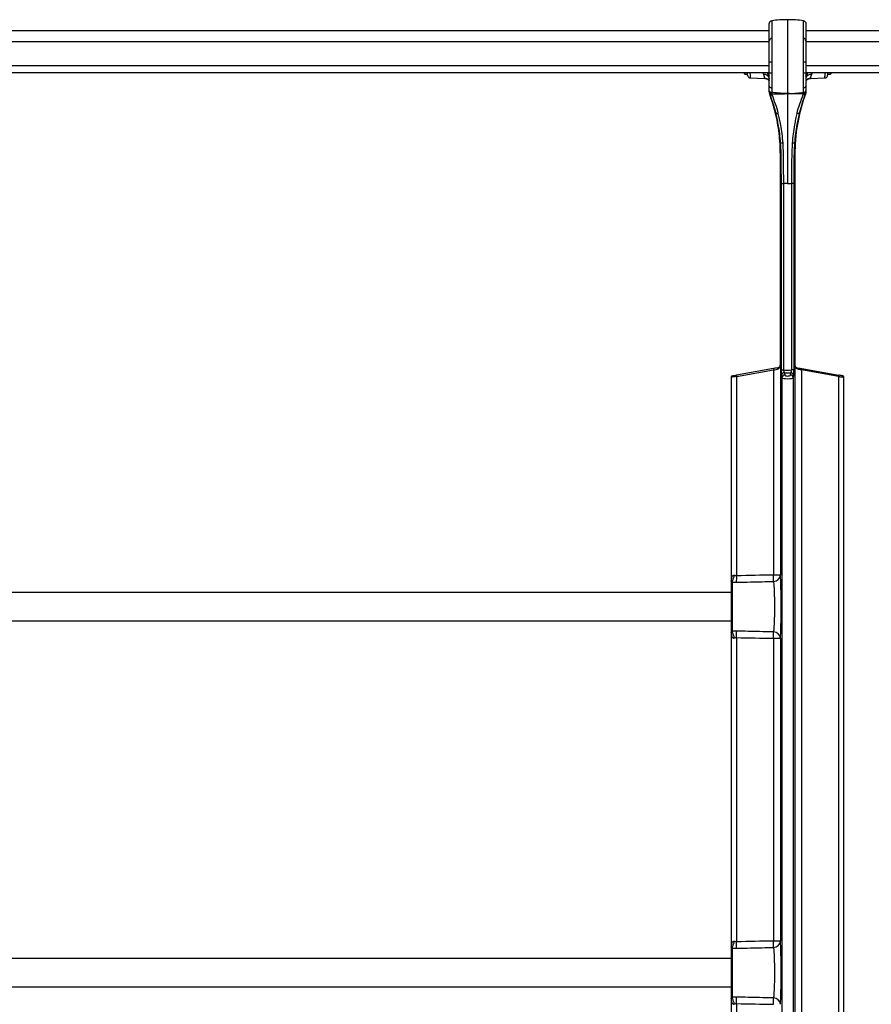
# Model space of a CAD drawing. Header units: millimetres. Extents: x 33 to 217, y 58 to 192.
# Tile 4 of 9: x 93 to 154, y 122 to 192. Entities that reach past the tile are written whole.
import ezdxf

# ---------------------------------------------------------------- set-up
doc = ezdxf.new("R2010")
doc.units = ezdxf.units.MM

msp = doc.modelspace()

# ---------------------------------------------------------------- linework, layer by layer
at = {"color": 7, "linetype": 'Continuous', "lineweight": 25}
for p, q in [((146.55, 191.181), (49.15, 191.181)), ((162.852, 191.181), (149.15, 191.181)), ((147.85, 188.968), (147.85, 188.214)), ((149.15, 188.968), (149.15, 188.214)), ((49.15, 188.228), (146.55, 188.228)), ((144.714, 188.228), (144.805, 188.101)), ((144.805, 188.228), (144.805, 188.101)), ((148.974, 188.214), (149.15, 188.214)), ((149.15, 188.228), (156.85, 188.228)), ((150.895, 188.101), (150.987, 188.228)), ((150.895, 188.101), (150.895, 188.228)), ((144.805, 188.101), (145.01, 188.101)), ((145.204, 187.844), (146.229, 187.809)), ((149.472, 187.809), (150.497, 187.844)), ((150.69, 188.101), (150.895, 188.101)), ((146.55, 186.926), (146.55, 187.25)), ((146.55, 186.876), (146.55, 186.926)), ((146.558, 186.791), (146.55, 186.876)), ((146.55, 186.876), (146.55, 186.87)), ((146.584, 186.695), (146.558, 186.791)), ((146.725, 187.146), (146.724, 186.822)), ((146.724, 186.822), (146.724, 186.768)), ((146.724, 186.768), (146.728, 186.714)), ((147.85, 187.106), (147.85, 186.728)), ((148.973, 186.714), (148.977, 186.768)), ((148.977, 186.822), (148.976, 187.147)), ((148.977, 186.768), (148.977, 186.822)), ((149.143, 186.791), (149.117, 186.695)), ((149.15, 186.87), (149.12, 186.699)), ((149.15, 186.876), (149.143, 186.791)), ((149.15, 187.251), (149.15, 186.926)), ((149.15, 186.926), (149.15, 186.876)), ((149.15, 186.876), (149.15, 186.87)), ((146.728, 186.714), (146.743, 186.656)), ((147.85, 186.728), (147.85, 185.26)), ((148.958, 186.656), (148.973, 186.714)), ((147.85, 183.202), (147.85, 180.344)), ((147.336, 182.419), (147.336, 182.419)), ((147.336, 182.419), (147.336, 180.344)), ((148.365, 182.419), (148.365, 182.419)), ((148.365, 182.419), (148.365, 180.344)), ((147.418, 180.344), (147.336, 180.344)), ((147.336, 167.449), (147.336, 180.344)), ((147.336, 180.344), (147.336, 167.449)), ((147.418, 167.105), (147.418, 180.344)), ((147.85, 180.344), (147.557, 180.344)), ((147.557, 180.344), (147.557, 167.105)), ((147.85, 180.344), (148.144, 180.344)), ((148.144, 167.105), (148.144, 180.344)), ((148.283, 180.344), (148.365, 180.344)), ((148.283, 180.344), (148.283, 167.105)), ((148.365, 167.449), (148.365, 180.344)), ((148.365, 180.344), (148.365, 167.449)), ((146.846, 167.195), (144.22, 166.732)), ((147.336, 167.449), (147.336, 167.449)), ((147.336, 167.441), (147.336, 152.528)), ((148.365, 167.449), (148.365, 167.449)), ((148.365, 167.441), (148.365, 92.644)), ((148.855, 167.195), (151.481, 166.732)), ((143.85, 166.583), (143.85, 152.141)), ((144.233, 166.633), (146.859, 167.096)), ((144.233, 166.633), (144.233, 152.477)), ((146.859, 167.096), (146.859, 152.528)), ((147.418, 167.105), (147.557, 167.105)), ((147.451, 166.547), (147.43, 166.717)), ((147.451, 166.547), (147.451, 92.65)), ((147.63, 166.905), (147.651, 166.735)), ((148.05, 166.735), (148.071, 166.905)), ((148.283, 167.105), (148.144, 167.105)), ((148.27, 166.717), (148.25, 166.547)), ((148.25, 166.547), (148.25, 92.65)), ((148.842, 167.096), (148.842, 92.629)), ((151.468, 166.633), (148.842, 167.096)), ((151.468, 166.633), (151.468, 92.491)), ((151.85, 92.442), (151.85, 166.583)), ((147.336, 152.528), (146.859, 152.528)), ((143.85, 151.929), (143.85, 148.633)), ((143.947, 152.023), (143.931, 152.114)), ((143.947, 148.539), (143.947, 152.023)), ((143.85, 151.281), (51.85, 151.281)), ((51.85, 149.281), (143.85, 149.281)), ((143.85, 148.421), (143.85, 126.141)), ((143.931, 148.449), (143.947, 148.539)), ((144.233, 148.085), (144.233, 126.477)), ((146.859, 148.034), (147.336, 148.034)), ((146.859, 148.034), (146.859, 126.528)), ((147.336, 148.034), (147.336, 126.528)), ((143.85, 125.929), (143.85, 122.633)), ((143.947, 126.023), (143.931, 126.114)), ((143.947, 122.539), (143.947, 126.023)), ((147.336, 126.528), (146.859, 126.528)), ((143.85, 125.281), (51.85, 125.281)), ((51.85, 123.281), (143.85, 123.281)), ((143.85, 122.421), (143.85, 92.442)), ((143.931, 122.449), (143.947, 122.539)), ((144.233, 122.085), (144.233, 92.491))]:
    msp.add_line(p, q, dxfattribs=at)
at = {"color": 8, "linetype": 'Continuous', "lineweight": 25}
for p, q in [((146.55, 190.41), (49.15, 190.41)), ((161.664, 190.41), (149.15, 190.41)), ((49.15, 188.728), (146.55, 188.728)), ((146.161, 188.084), (146.099, 188.228)), ((149.15, 188.728), (159.272, 188.728)), ((149.602, 188.228), (149.54, 188.084)), ((149.473, 187.824), (149.472, 187.816))]:
    msp.add_line(p, q, dxfattribs=at)
at = {"color": 7, "linetype": 'Continuous', "lineweight": 25, "flags": 128}
for points in [[(146.55, 188.214), (146.554, 188.214), (146.564, 188.214), (146.58, 188.214), (146.601, 188.214), (146.628, 188.214), (146.658, 188.214), (146.692, 188.214), (146.727, 188.214)], [(146.55, 187.25), (146.554, 187.231), (146.563, 187.213), (146.579, 187.196), (146.6, 187.181), (146.626, 187.168), (146.657, 187.158), (146.69, 187.15), (146.725, 187.146)], [(146.55, 186.926), (146.554, 186.907), (146.563, 186.889), (146.579, 186.872), (146.6, 186.857), (146.626, 186.844), (146.656, 186.833), (146.689, 186.826), (146.724, 186.822)], [(146.55, 186.876), (146.554, 186.856), (146.563, 186.837), (146.579, 186.82), (146.6, 186.804), (146.626, 186.791), (146.656, 186.78), (146.689, 186.772), (146.724, 186.768)], [(146.558, 186.791), (146.564, 186.774), (146.575, 186.758), (146.591, 186.744), (146.612, 186.732), (146.636, 186.723), (146.665, 186.717), (146.695, 186.714), (146.728, 186.714)], [(148.973, 186.714), (149.006, 186.714), (149.036, 186.717), (149.065, 186.723), (149.089, 186.732), (149.11, 186.744), (149.126, 186.758), (149.137, 186.774), (149.143, 186.791)], [(148.976, 187.147), (149.011, 187.151), (149.044, 187.158), (149.075, 187.168), (149.101, 187.181), (149.122, 187.197), (149.138, 187.214), (149.147, 187.232), (149.15, 187.251)], [(148.977, 186.822), (149.012, 186.826), (149.045, 186.833), (149.075, 186.844), (149.101, 186.857), (149.122, 186.872), (149.138, 186.889), (149.147, 186.907), (149.15, 186.926)], [(148.977, 186.768), (149.012, 186.772), (149.045, 186.78), (149.075, 186.791), (149.101, 186.804), (149.122, 186.82), (149.138, 186.837), (149.147, 186.856), (149.15, 186.876)], [(146.581, 186.699), (146.582, 186.698), (146.584, 186.695)], [(146.584, 186.695), (146.592, 186.682), (146.604, 186.67), (146.62, 186.661), (146.639, 186.655), (146.662, 186.651), (146.687, 186.65), (146.714, 186.651), (146.743, 186.656)], [(149.117, 186.695), (149.109, 186.682), (149.097, 186.67), (149.081, 186.661), (149.062, 186.655), (149.039, 186.651), (149.014, 186.65), (148.987, 186.651), (148.958, 186.656)], [(149.12, 186.699), (149.119, 186.698), (149.117, 186.695)], [(147.005, 185.38), (147.011, 185.366), (147.022, 185.353), (147.037, 185.342), (147.056, 185.333), (147.078, 185.326), (147.103, 185.322), (147.131, 185.321), (147.16, 185.322)], [(148.696, 185.38), (148.69, 185.366), (148.679, 185.353), (148.664, 185.342), (148.645, 185.333), (148.623, 185.326), (148.597, 185.322), (148.57, 185.321), (148.541, 185.322)], [(147.336, 180.344), (147.336, 180.544), (147.336, 181.344), (147.336, 182.419), (147.336, 182.419)], [(148.365, 180.344), (148.365, 180.544), (148.365, 181.344), (148.365, 182.419), (148.365, 182.419)], [(147.171, 167.252), (147.071, 167.234), (146.961, 167.215), (146.846, 167.195)], [(147.171, 167.252), (147.161, 167.249), (147.152, 167.242), (147.144, 167.232), (147.137, 167.22), (147.132, 167.205), (147.13, 167.189), (147.129, 167.172), (147.13, 167.154)], [(148.53, 167.252), (148.54, 167.249), (148.549, 167.242), (148.557, 167.232), (148.564, 167.22), (148.569, 167.205), (148.571, 167.189), (148.572, 167.172), (148.571, 167.154)], [(148.53, 167.252), (148.63, 167.234), (148.74, 167.215), (148.855, 167.195)], [(143.933, 166.681), (143.934, 166.681), (143.944, 166.683), (143.963, 166.686), (143.991, 166.691), (144.026, 166.697), (144.068, 166.705), (144.115, 166.713), (144.167, 166.722), (144.22, 166.732)], [(146.859, 167.096), (146.954, 167.116), (147.046, 167.136), (147.13, 167.154)], [(148.842, 167.096), (148.746, 167.116), (148.655, 167.136), (148.571, 167.154)], [(151.768, 166.681), (151.767, 166.681), (151.757, 166.683), (151.738, 166.686), (151.71, 166.691), (151.675, 166.697), (151.633, 166.705), (151.586, 166.713), (151.534, 166.722), (151.481, 166.732)]]:
    msp.add_lwpolyline(points, dxfattribs=at)
at = {"color": 8, "linetype": 'Continuous', "lineweight": 25, "flags": 128}
for points in [[(144.233, 166.633), (144.162, 166.624), (144.094, 166.615), (144.03, 166.606), (143.974, 166.599), (143.927, 166.593), (143.89, 166.588), (143.865, 166.585), (143.852, 166.583), (143.85, 166.583)], [(151.468, 166.633), (151.539, 166.624), (151.607, 166.615), (151.671, 166.606), (151.727, 166.599), (151.774, 166.593), (151.811, 166.588), (151.836, 166.585), (151.849, 166.583), (151.85, 166.583)]]:
    msp.add_lwpolyline(points, dxfattribs=at)
at = {"color": 7, "linetype": 'Continuous', "lineweight": 25}
for centre, radius, start, end in [((147.85, 183.481), 8.5, 90, 97.61583), ((147.85, 183.481), 8.5, 82.38417, 90), ((146.731, 190.473), 0.182, 90.33245, 174.98267), ((148.969, 190.473), 0.182, 5.02194, 89.66704), ((146.686, 166.519), 22.449, 89.89244, 90.3459), ((149.013, 168.36), 20.608, 89.61846, 90.11245), ((143.19, 187.033), 3.45, 12.22279, 20.28114), ((152.511, 187.033), 3.45, 159.71886, 167.17157), ((146.224, 187.756), 0.334, 21.43451, 100.86016), ((146.217, 187.425), 0.399, 27.41107, 88.41104), ((149.477, 187.756), 0.334, 79.14074, 158.5642), ((149.822, 152.026), 31.273, 94.25349, 94.52017), ((145.556, 147.788), 35.524, 85.50046, 85.73524), ((147.336, 180.343), 0.000291, 76.96134, 95.88599), ((148.365, 180.343), 0.000291, 84.11401, 103.03866), ((147.425, 167.221), 0.58, 182.60661, 192.4366), ((147.036, 167.449), 0.3, 358.5567, 0), ((147.136, 167.449), 0.2, 358.5567, 0), ((147.361, 167.443), 0.0252, 178.55296, 184.29092), ((148.665, 167.449), 0.3, 180, 181.4433), ((148.565, 167.449), 0.2, 180, 181.4433), ((148.34, 167.443), 0.0249, 355.60231, 1.41844), ((148.276, 167.221), 0.58, 347.56351, 357.38988), ((143.95, 166.583), 0.1, 100, 179.57801), ((144.799, 166.758), 0.58, 182.60661, 192.4366), ((147.628, 166.707), 0.198, 89.29427, 177.1988), ((147.648, 166.537), 0.198, 89.29333, 177.19974), ((148.053, 166.537), 0.198, 2.79976, 90.70802), ((148.073, 166.707), 0.198, 2.80157, 90.7045), ((150.902, 166.758), 0.58, 347.56351, 357.38988), ((151.75, 166.583), 0.1, 0.29691, 80), ((143.197, 152.584), 0.872, 327.33325, 354.61139), ((146.849, 152.56), 0.488, 270.55713, 356.19274), ((140.881, 152.357), 5.98, 357.26895, 1.63415), ((143.947, 151.926), 0.0966, 90.03665, 178.08426), ((138.524, 152.3), 5.712, 357.13956, 1.78008), ((143.947, 148.636), 0.0966, 181.91349, 269.96195), ((143.197, 147.978), 0.872, 5.38923, 32.66612), ((138.524, 148.262), 5.711, 358.21987, 2.86051), ((146.849, 148.002), 0.488, 3.80801, 89.44212), ((140.881, 148.205), 5.98, 358.36585, 2.73105), ((143.947, 125.926), 0.0966, 90.03731, 178.08726), ((143.197, 126.584), 0.872, 327.33337, 354.61127), ((138.524, 126.3), 5.711, 357.13951, 1.78011), ((146.849, 126.56), 0.488, 270.55713, 356.19274), ((140.881, 126.357), 5.98, 357.26894, 1.63416), ((143.947, 122.636), 0.0966, 181.91377, 269.96166), ((143.197, 121.978), 0.872, 5.38873, 32.66663), ((138.524, 122.262), 5.711, 358.21989, 2.86049), ((146.849, 122.002), 0.488, 3.80761, 89.44215), ((140.881, 122.205), 5.98, 358.36588, 2.73102)]:
    msp.add_arc(centre, radius, start, end, dxfattribs=at)
at = {"color": 8, "linetype": 'Continuous', "lineweight": 25}
for centre, radius, start, end in [((143.188, 187.033), 3.5, 15.36239, 19.97892), ((152.513, 187.033), 3.5, 160.02108, 164.91887), ((149.484, 187.425), 0.399, 91.60602, 147.89814)]:
    msp.add_arc(centre, radius, start, end, dxfattribs=at)
at = {"color": 7, "linetype": 'Continuous', "lineweight": 25}
for centre, major_axis, ratio, start_param, end_param in [((147.85, 166.55), (0.4, 0), 0.181985, 3.185226, 6.239552), ((147.85, 167.507), (0.96, 0), 0.43981, 4.401635, 5.023143), ((147.85, 167.319), (1.16, 0), 0.36397, 4.521391, 4.903387), ((147.85, 166.738), (0.2, 0), 0.36397, 3.185226, 6.239552), ((207.739, 150.281), (105.149, 0), 0.026207, 2.188292, 2.219262), ((147.292, 150.281), (0, 2.463), 0.043661, 3.564064, 5.860714), ((207.739, 150.281), (105.149, 0), 0.026207, 4.063924, 4.094894), ((207.739, 124.281), (105.149, 0), 0.026207, 2.188292, 2.219262), ((147.292, 124.281), (0, 2.463), 0.043661, 3.564064, 5.860714), ((207.739, 124.281), (105.149, 0), 0.026207, 4.063924, 4.094894)]:
    msp.add_ellipse(centre, major_axis=major_axis, ratio=ratio, start_param=start_param, end_param=end_param, dxfattribs=at)
for points, knots in [([(146.55, 191.708), (146.553, 191.732), (146.558, 191.78), (146.597, 191.842), (146.654, 191.889), (146.701, 191.901), (146.724, 191.906)], [0, 0, 0, 0, 0.2500005, 0.5000111, 0.7500038, 1, 1, 1, 1]), ([(146.55, 190.489), (146.55, 190.596), (146.55, 190.81), (146.55, 191.079), (146.55, 191.307), (146.55, 191.513), (146.55, 191.673), (146.55, 191.696), (146.55, 191.708)], [0, 0, 0, 0, 0.141026, 0.28207, 0.427149, 0.572228, 0.784463, 1, 1, 1, 1]), ([(146.724, 191.906), (146.724, 191.906), (146.724, 191.906), (146.726, 191.865), (146.727, 191.714), (146.729, 191.481), (146.73, 191.169), (146.73, 190.826), (146.73, 190.655)], [0, 0, 0, 0, 0.000001, 0.213882, 0.42776, 0.550258, 0.775151, 1, 1, 1, 1]), ([(147.85, 191.981), (147.85, 191.974), (147.85, 191.961), (147.85, 191.852), (147.85, 191.678), (147.85, 191.431), (147.85, 191.119), (147.85, 190.855), (147.85, 190.722)], [0, 0, 0, 0, 0.164547, 0.329422, 0.494974, 0.661598, 0.829758, 1, 1, 1, 1]), ([(148.971, 190.654), (148.971, 190.697), (148.971, 190.781), (148.971, 190.976), (148.972, 191.223), (148.972, 191.475), (148.973, 191.666), (148.975, 191.803), (148.976, 191.886), (148.977, 191.906), (148.977, 191.906), (148.977, 191.906)], [0, 0, 0, 0, 0.05281, 0.105675, 0.26127, 0.418155, 0.561526, 0.704898, 0.852448, 0.999999, 1, 1, 1, 1]), ([(148.977, 191.906), (149, 191.901), (149.047, 191.889), (149.104, 191.842), (149.143, 191.78), (149.148, 191.732), (149.15, 191.708)], [0, 0, 0, 0, 0.249989, 0.499976, 0.749996, 1, 1, 1, 1]), ([(149.15, 191.708), (149.15, 191.702), (149.15, 191.692), (149.15, 191.61), (149.15, 191.479), (149.15, 191.29), (149.15, 191.042), (149.15, 190.77), (149.15, 190.569), (149.15, 190.489)], [0, 0, 0, 0, 0.143382, 0.286764, 0.434315, 0.581864, 0.737508, 0.894443, 1, 1, 1, 1]), ([(146.55, 188.968), (146.55, 189.126), (146.55, 189.426), (146.55, 189.804), (146.55, 190.095), (146.55, 190.318), (146.55, 190.434), (146.55, 190.489)], [0, 0, 0, 0, 0.264185, 0.499479, 0.672055, 0.844635, 1, 1, 1, 1]), ([(146.73, 190.655), (146.73, 190.594), (146.73, 190.466), (146.73, 190.218), (146.73, 189.896), (146.729, 189.559), (146.729, 189.232), (146.728, 189.056), (146.728, 188.968)], [0, 0, 0, 0, 0.155085, 0.327495, 0.499899, 0.735139, 0.86757, 1, 1, 1, 1]), ([(147.85, 190.722), (147.85, 190.616), (147.85, 190.405), (147.85, 189.973), (147.85, 189.489), (147.85, 189.142), (147.85, 188.968)], [0, 0, 0, 0, 0.251833, 0.5, 0.748167, 1, 1, 1, 1]), ([(148.973, 188.968), (148.973, 189.056), (148.972, 189.232), (148.972, 189.559), (148.971, 189.896), (148.971, 190.218), (148.971, 190.465), (148.971, 190.594), (148.971, 190.654)], [0, 0, 0, 0, 0.132378, 0.264756, 0.500089, 0.672561, 0.845038, 1, 1, 1, 1]), ([(149.15, 190.489), (149.15, 190.434), (149.15, 190.318), (149.15, 190.095), (149.15, 189.804), (149.15, 189.427), (149.15, 189.127), (149.15, 188.968)], [0, 0, 0, 0, 0.155236, 0.327884, 0.500528, 0.735915, 1, 1, 1, 1]), ([(146.55, 188.214), (146.55, 188.34), (146.55, 188.591), (146.55, 188.842), (146.55, 188.968)], [0, 0, 0, 0, 0.500206, 1, 1, 1, 1]), ([(146.728, 188.968), (146.728, 188.842), (146.728, 188.591), (146.727, 188.34), (146.727, 188.214)], [0, 0, 0, 0, 0.499664, 1, 1, 1, 1]), ([(148.974, 188.214), (148.974, 188.348), (148.973, 188.599), (148.973, 188.85), (148.973, 188.968)], [0, 0, 0, 0, 0.530434, 1, 1, 1, 1]), ([(145.01, 188.044), (145.01, 188.053), (145.01, 188.068), (145.01, 188.18), (145.01, 188.228)], [0, 0, 0, 0, 0.569243, 1, 1, 1, 1]), ([(146.535, 187.878), (146.518, 187.94), (146.49, 188.048), (146.444, 188.174), (146.424, 188.228)], [0, 0, 0, 0, 0.564789, 1, 1, 1, 1]), ([(146.55, 187.25), (146.55, 187.339), (146.55, 187.519), (146.55, 187.844), (146.55, 188.081), (146.55, 188.214)], [0, 0, 0, 0, 0.299225, 0.60712, 1, 1, 1, 1]), ([(146.727, 188.214), (146.727, 188.067), (146.726, 187.808), (146.725, 187.447), (146.725, 187.247), (146.725, 187.146)], [0, 0, 0, 0, 0.392628, 0.691957, 1, 1, 1, 1]), ([(147.85, 188.214), (147.85, 188.117), (147.85, 187.922), (147.85, 187.636), (147.85, 187.36), (147.85, 187.191), (147.85, 187.106)], [0, 0, 0, 0, 0.250589, 0.500001, 0.749407, 1, 1, 1, 1]), ([(148.976, 187.147), (148.976, 187.245), (148.976, 187.444), (148.975, 187.805), (148.974, 188.067), (148.974, 188.214)], [0, 0, 0, 0, 0.2992957, 0.6072761, 1, 1, 1, 1]), ([(149.15, 188.214), (149.15, 188.148), (149.15, 188.015), (149.15, 187.784), (149.15, 187.522), (149.15, 187.342), (149.15, 187.251)], [0, 0, 0, 0, 0.195522, 0.393344, 0.692319, 1, 1, 1, 1]), ([(150.69, 188.228), (150.69, 188.18), (150.69, 188.068), (150.69, 188.053), (150.69, 188.044)], [0, 0, 0, 0, 0.430757, 1, 1, 1, 1]), ([(145.01, 188.044), (145.013, 188.02), (145.019, 187.968), (145.063, 187.902), (145.128, 187.855), (145.179, 187.848), (145.204, 187.844)], [0, 0, 0, 0, 0.240564, 0.500002, 0.75945, 1, 1, 1, 1]), ([(146.228, 187.824), (146.226, 187.832), (146.223, 187.852), (146.21, 187.913), (146.19, 187.995), (146.169, 188.06), (146.161, 188.084)], [0, 0, 0, 0, 0.201317, 0.500977, 0.810074, 1, 1, 1, 1]), ([(146.23, 187.806), (146.236, 187.807), (146.275, 187.81), (146.343, 187.791), (146.423, 187.755), (146.486, 187.707), (146.533, 187.657), (146.555, 187.621), (146.565, 187.606)], [0, 0, 0, 0, 0.044849, 0.286377, 0.500493, 0.692307, 0.862832, 1, 1, 1, 1]), ([(149.136, 187.605), (149.153, 187.631), (149.187, 187.684), (149.261, 187.745), (149.348, 187.788), (149.421, 187.809), (149.463, 187.807), (149.471, 187.806)], [0, 0, 0, 0, 0.221247, 0.463525, 0.689346, 0.940399, 1, 1, 1, 1]), ([(149.54, 188.084), (149.519, 188.011), (149.483, 187.888), (149.476, 187.842), (149.473, 187.824)], [0, 0, 0, 0, 0.595487, 1, 1, 1, 1]), ([(150.497, 187.844), (150.522, 187.848), (150.573, 187.855), (150.638, 187.902), (150.682, 187.968), (150.688, 188.02), (150.69, 188.044)], [0, 0, 0, 0, 0.240551, 0.5, 0.759435, 1, 1, 1, 1]), ([(147.85, 186.728), (147.845, 186.728), (147.731, 186.731), (147.508, 186.739), (147.137, 186.766), (146.877, 186.801), (146.724, 186.822)], [0, 0, 0, 0, 0.013455, 0.30255, 0.591651, 1, 1, 1, 1]), ([(147.85, 186.728), (147.856, 186.728), (147.97, 186.731), (148.193, 186.739), (148.564, 186.766), (148.824, 186.801), (148.977, 186.822)], [0, 0, 0, 0, 0.013455, 0.30255, 0.591651, 1, 1, 1, 1]), ([(147.336, 182.419), (147.336, 182.419), (147.336, 182.668), (147.321, 183.165), (147.254, 183.912), (147.142, 184.657), (146.961, 185.504), (146.764, 186.184), (146.612, 186.612), (146.581, 186.699)], [0, 0, 0, 0, 0.000001, 0.170736, 0.341471, 0.514697, 0.687925, 0.936602, 1, 1, 1, 1]), ([(146.581, 186.699), (146.581, 186.697), (146.613, 186.611), (146.764, 186.182), (146.985, 185.426), (147.188, 184.416), (147.313, 183.421), (147.328, 182.753), (147.336, 182.419)], [0, 0, 0, 0, 0.001284, 0.063404, 0.312103, 0.541279, 0.770824, 1, 1, 1, 1]), ([(147.005, 185.38), (147.005, 185.38), (146.948, 185.603), (146.823, 186.044), (146.664, 186.478), (146.584, 186.695)], [0, 0, 0, 0, 0.00054, 0.499596, 1, 1, 1, 1]), ([(146.728, 186.714), (146.745, 186.714), (146.9, 186.716), (147.118, 186.718), (147.43, 186.722), (147.632, 186.725), (147.778, 186.727), (147.814, 186.728), (147.826, 186.728), (147.836, 186.728), (147.845, 186.728), (147.85, 186.728)], [0, 0, 0, 0, 0.046945, 0.419069, 0.583458, 0.880327, 0.954139, 0.972571, 0.97718, 0.985233, 1, 1, 1, 1]), ([(146.743, 186.656), (146.814, 186.435), (146.956, 185.993), (147.158, 185.569), (147.158, 185.329), (147.158, 185.329)], [0, 0, 0, 0, 0.499303, 0.999996, 1, 1, 1, 1]), ([(148.973, 186.714), (148.956, 186.714), (148.801, 186.716), (148.583, 186.718), (148.271, 186.722), (148.069, 186.725), (147.923, 186.727), (147.887, 186.728), (147.875, 186.728), (147.865, 186.728), (147.856, 186.728), (147.85, 186.728)], [0, 0, 0, 0, 0.046947, 0.419066, 0.583455, 0.880327, 0.954136, 0.972573, 0.97718, 0.985235, 1, 1, 1, 1]), ([(148.365, 182.419), (148.365, 182.419), (148.365, 182.668), (148.38, 183.165), (148.447, 183.912), (148.559, 184.657), (148.74, 185.504), (148.937, 186.184), (149.089, 186.612), (149.12, 186.699)], [0, 0, 0, 0, 0.000001, 0.170736, 0.341471, 0.514697, 0.687925, 0.936602, 1, 1, 1, 1]), ([(149.12, 186.699), (149.12, 186.697), (149.088, 186.611), (148.937, 186.182), (148.716, 185.426), (148.513, 184.416), (148.388, 183.421), (148.373, 182.753), (148.365, 182.419)], [0, 0, 0, 0, 0.001284, 0.063404, 0.312103, 0.541279, 0.770824, 1, 1, 1, 1]), ([(148.543, 185.329), (148.543, 185.329), (148.543, 185.569), (148.745, 185.992), (148.887, 186.434), (148.958, 186.656)], [0, 0, 0, 0, 0.000004, 0.49931, 1, 1, 1, 1]), ([(149.117, 186.695), (149.037, 186.479), (148.876, 186.045), (148.756, 185.602), (148.696, 185.38)], [0, 0, 0, 0, 0.499318, 1, 1, 1, 1]), ([(147.358, 183.202), (147.338, 183.425), (147.297, 183.879), (147.204, 184.47), (147.104, 184.973), (147.038, 185.244), (147.005, 185.38)], [0, 0, 0, 0, 0.289541, 0.587791, 0.792571, 1, 1, 1, 1]), ([(148.696, 185.38), (148.663, 185.246), (148.597, 184.975), (148.499, 184.479), (148.405, 183.887), (148.364, 183.433), (148.343, 183.203)], [0, 0, 0, 0, 0.204884, 0.412262, 0.701738, 1, 1, 1, 1]), ([(147.158, 185.329), (147.158, 185.329), (147.159, 185.326), (147.159, 185.324), (147.16, 185.322)], [0, 0, 0, 0, 0.000849, 1, 1, 1, 1]), ([(147.16, 185.322), (147.192, 185.191), (147.257, 184.928), (147.352, 184.447), (147.443, 183.874), (147.483, 183.435), (147.503, 183.213)], [0, 0, 0, 0, 0.205096, 0.412635, 0.702043, 1, 1, 1, 1]), ([(147.85, 185.26), (147.85, 185.102), (147.85, 184.788), (147.85, 184.275), (147.85, 183.745), (147.85, 183.383), (147.85, 183.202)], [0, 0, 0, 0, 0.2506088, 0.4999974, 0.7493908, 1, 1, 1, 1]), ([(148.198, 183.214), (148.218, 183.43), (148.257, 183.868), (148.347, 184.44), (148.444, 184.927), (148.509, 185.189), (148.541, 185.322)], [0, 0, 0, 0, 0.289429, 0.587306, 0.792356, 1, 1, 1, 1]), ([(148.541, 185.322), (148.542, 185.324), (148.543, 185.326), (148.543, 185.329), (148.543, 185.329)], [0, 0, 0, 0, 0.999225, 1, 1, 1, 1]), ([(147.418, 180.344), (147.41, 180.85), (147.399, 181.58), (147.396, 182.533), (147.371, 182.979), (147.358, 183.202)], [0, 0, 0, 0, 0.531395, 0.765622, 1, 1, 1, 1]), ([(147.503, 183.213), (147.515, 182.974), (147.539, 182.495), (147.541, 181.538), (147.551, 180.821), (147.557, 180.344)], [0, 0, 0, 0, 0.250375, 0.501106, 1, 1, 1, 1]), ([(148.144, 180.344), (148.146, 180.983), (148.149, 181.94), (148.186, 182.897), (148.198, 183.214)], [0, 0, 0, 0, 0.668445, 1, 1, 1, 1]), ([(148.343, 183.203), (148.33, 182.965), (148.304, 182.489), (148.301, 181.535), (148.29, 180.82), (148.283, 180.344)], [0, 0, 0, 0, 0.2498449, 0.5000735, 1, 1, 1, 1]), ([(147.418, 180.344), (147.421, 180.344), (147.426, 180.344), (147.457, 180.344), (147.501, 180.344), (147.538, 180.344), (147.557, 180.344)], [0, 0, 0, 0, 0.250001, 0.500004, 0.750005, 1, 1, 1, 1]), ([(148.283, 180.344), (148.28, 180.344), (148.275, 180.344), (148.244, 180.344), (148.2, 180.344), (148.163, 180.344), (148.144, 180.344)], [0, 0, 0, 0, 0.249999, 0.500009, 0.750007, 1, 1, 1, 1]), ([(147.13, 167.154), (147.162, 167.166), (147.238, 167.194), (147.302, 167.284), (147.327, 167.361), (147.334, 167.406), (147.335, 167.421), (147.336, 167.431), (147.336, 167.438), (147.336, 167.441)], [0, 0, 0, 0, 0.238859, 0.57508, 0.85621, 0.917875, 0.955611, 0.97918, 1, 1, 1, 1]), ([(147.336, 167.444), (147.336, 167.442), (147.336, 167.437), (147.335, 167.43), (147.334, 167.42), (147.329, 167.39), (147.308, 167.339), (147.259, 167.28), (147.196, 167.26), (147.171, 167.252)], [0, 0, 0, 0, 0.018274, 0.040828, 0.078177, 0.140203, 0.425485, 0.765093, 1, 1, 1, 1]), ([(148.365, 167.444), (148.365, 167.442), (148.365, 167.437), (148.366, 167.43), (148.367, 167.42), (148.372, 167.39), (148.393, 167.339), (148.442, 167.28), (148.504, 167.26), (148.53, 167.252)], [0, 0, 0, 0, 0.018274, 0.040828, 0.078177, 0.140203, 0.425484, 0.76509, 1, 1, 1, 1]), ([(148.571, 167.154), (148.539, 167.166), (148.463, 167.194), (148.399, 167.284), (148.374, 167.361), (148.367, 167.406), (148.366, 167.421), (148.365, 167.431), (148.365, 167.438), (148.365, 167.441)], [0, 0, 0, 0, 0.23886, 0.575079, 0.856211, 0.917875, 0.955611, 0.97918, 1, 1, 1, 1]), ([(147.43, 166.717), (147.429, 166.73), (147.426, 166.762), (147.422, 166.849), (147.419, 166.97), (147.419, 167.06), (147.418, 167.105)], [0, 0, 0, 0, 0.191087, 0.468224, 0.733874, 1, 1, 1, 1]), ([(147.557, 167.105), (147.562, 167.082), (147.572, 167.034), (147.594, 166.973), (147.614, 166.928), (147.626, 166.911), (147.63, 166.905)], [0, 0, 0, 0, 0.2583714, 0.5274587, 0.8091188, 1, 1, 1, 1]), ([(148.071, 166.905), (148.075, 166.911), (148.087, 166.928), (148.107, 166.973), (148.129, 167.034), (148.139, 167.082), (148.144, 167.105)], [0, 0, 0, 0, 0.190878, 0.472539, 0.741626, 1, 1, 1, 1]), ([(148.283, 167.105), (148.282, 167.06), (148.282, 166.97), (148.279, 166.849), (148.275, 166.762), (148.272, 166.73), (148.27, 166.717)], [0, 0, 0, 0, 0.266126, 0.531776, 0.808913, 1, 1, 1, 1]), ([(144.065, 152.502), (144.049, 152.506), (144.017, 152.513), (143.98, 152.501), (143.936, 152.472), (143.883, 152.396), (143.86, 152.293), (143.852, 152.2), (143.85, 152.161), (143.85, 152.142), (143.85, 152.141)], [0, 0, 0, 0, 0.092856, 0.183976, 0.243505, 0.43809, 0.775597, 0.886404, 0.997603, 1, 1, 1, 1]), ([(144.233, 152.477), (144.197, 152.478), (144.154, 152.479), (144.099, 152.492), (144.079, 152.498), (144.065, 152.502)], [0, 0, 0, 0, 0.6128956, 0.7228468, 1, 1, 1, 1]), ([(143.931, 152.114), (143.931, 152.114), (143.929, 152.113), (143.92, 152.111), (143.908, 152.109), (143.89, 152.106), (143.872, 152.103), (143.854, 152.099), (143.852, 152.104), (143.85, 152.107)], [0, 0, 0, 0, 0.005175, 0.033557, 0.158252, 0.22106, 0.393895, 0.629321, 1, 1, 1, 1]), ([(143.85, 152.107), (143.85, 152.103), (143.85, 152.064), (143.85, 151.994), (143.85, 151.951), (143.85, 151.929)], [0, 0, 0, 0, 0.050619, 0.516218, 1, 1, 1, 1]), ([(143.947, 152.023), (143.947, 152.023), (144.038, 152.016), (144.134, 152.016), (144.229, 152.015)], [0, 0, 0, 0, 0.003858, 1, 1, 1, 1]), ([(144.229, 152.015), (144.562, 152.022), (145.437, 152.042), (146.312, 152.061), (146.854, 152.072)], [0, 0, 0, 0, 0.3805242, 1, 1, 1, 1]), ([(146.854, 152.072), (146.86, 152.022), (146.87, 151.922), (146.885, 151.711), (146.897, 151.463), (146.906, 151.181), (146.913, 150.873), (146.917, 150.549), (146.918, 150.217), (146.916, 149.887), (146.911, 149.569), (146.903, 149.27), (146.892, 149.001), (146.88, 148.782), (146.867, 148.61), (146.859, 148.53), (146.854, 148.49)], [0, 0, 0, 0, 0.073514, 0.147027, 0.220532, 0.294038, 0.367435, 0.440832, 0.51414, 0.58745, 0.660726, 0.734003, 0.80732, 0.880637, 0.940318, 1, 1, 1, 1]), ([(143.85, 148.633), (143.85, 148.593), (143.85, 148.547), (143.85, 148.474), (143.85, 148.459), (143.85, 148.456)], [0, 0, 0, 0, 0.809795, 0.949266, 1, 1, 1, 1]), ([(143.85, 148.456), (143.852, 148.458), (143.854, 148.463), (143.872, 148.46), (143.89, 148.456), (143.908, 148.453), (143.92, 148.451), (143.929, 148.449), (143.931, 148.449), (143.931, 148.449)], [0, 0, 0, 0, 0.370679, 0.606105, 0.778941, 0.841748, 0.96645, 0.994825, 1, 1, 1, 1]), ([(143.85, 148.421), (143.85, 148.42), (143.85, 148.401), (143.852, 148.363), (143.86, 148.269), (143.883, 148.166), (143.936, 148.09), (143.98, 148.062), (144.017, 148.049), (144.049, 148.056), (144.065, 148.06)], [0, 0, 0, 0, 0.002405, 0.113597, 0.224403, 0.56191, 0.756496, 0.816024, 0.907144, 1, 1, 1, 1]), ([(144.229, 148.547), (144.193, 148.548), (144.097, 148.549), (144.005, 148.543), (143.947, 148.539)], [0, 0, 0, 0, 0.375528, 1, 1, 1, 1]), ([(146.854, 148.49), (146.521, 148.497), (145.646, 148.516), (144.771, 148.535), (144.229, 148.547)], [0, 0, 0, 0, 0.3805245, 1, 1, 1, 1]), ([(144.065, 148.06), (144.104, 148.071), (144.158, 148.086), (144.217, 148.085), (144.233, 148.085)], [0, 0, 0, 0, 0.729925, 1, 1, 1, 1]), ([(144.065, 126.502), (144.049, 126.506), (144.017, 126.513), (143.98, 126.501), (143.936, 126.472), (143.883, 126.396), (143.86, 126.293), (143.852, 126.2), (143.85, 126.161), (143.85, 126.142), (143.85, 126.141)], [0, 0, 0, 0, 0.0928555, 0.1839753, 0.2435038, 0.4380859, 0.7755926, 0.8864036, 0.9975992, 1, 1, 1, 1]), ([(143.931, 126.114), (143.931, 126.114), (143.929, 126.113), (143.92, 126.112), (143.908, 126.109), (143.89, 126.106), (143.872, 126.103), (143.854, 126.099), (143.852, 126.104), (143.85, 126.107)], [0, 0, 0, 0, 0.005179, 0.033553, 0.158255, 0.221063, 0.393896, 0.629322, 1, 1, 1, 1]), ([(143.85, 126.107), (143.85, 126.103), (143.85, 126.064), (143.85, 125.994), (143.85, 125.951), (143.85, 125.929)], [0, 0, 0, 0, 0.050613, 0.516212, 1, 1, 1, 1]), ([(143.947, 126.023), (143.947, 126.023), (144.038, 126.016), (144.134, 126.015), (144.229, 126.015)], [0, 0, 0, 0, 0.003859, 1, 1, 1, 1]), ([(144.233, 126.477), (144.197, 126.478), (144.154, 126.479), (144.099, 126.492), (144.079, 126.498), (144.065, 126.502)], [0, 0, 0, 0, 0.612899, 0.722847, 1, 1, 1, 1]), ([(144.229, 126.015), (144.562, 126.022), (145.437, 126.042), (146.312, 126.061), (146.854, 126.072)], [0, 0, 0, 0, 0.3805242, 1, 1, 1, 1]), ([(146.854, 126.072), (146.86, 126.022), (146.87, 125.922), (146.885, 125.711), (146.897, 125.463), (146.906, 125.181), (146.913, 124.873), (146.917, 124.549), (146.918, 124.217), (146.916, 123.887), (146.911, 123.569), (146.903, 123.27), (146.892, 123.001), (146.88, 122.782), (146.867, 122.61), (146.859, 122.53), (146.854, 122.49)], [0, 0, 0, 0, 0.073514, 0.147027, 0.220533, 0.294037, 0.367435, 0.440832, 0.514141, 0.587449, 0.660726, 0.734003, 0.80732, 0.880637, 0.940319, 1, 1, 1, 1]), ([(143.85, 122.633), (143.85, 122.593), (143.85, 122.547), (143.85, 122.474), (143.85, 122.459), (143.85, 122.456)], [0, 0, 0, 0, 0.809795, 0.94926, 1, 1, 1, 1]), ([(143.85, 122.456), (143.852, 122.458), (143.854, 122.463), (143.872, 122.46), (143.89, 122.456), (143.908, 122.453), (143.92, 122.451), (143.929, 122.449), (143.931, 122.449), (143.931, 122.449)], [0, 0, 0, 0, 0.370678, 0.606104, 0.778937, 0.841745, 0.966443, 0.994821, 1, 1, 1, 1]), ([(143.85, 122.421), (143.85, 122.42), (143.85, 122.401), (143.852, 122.363), (143.86, 122.269), (143.883, 122.166), (143.936, 122.09), (143.98, 122.062), (144.017, 122.049), (144.049, 122.056), (144.065, 122.06)], [0, 0, 0, 0, 0.002401, 0.113596, 0.224407, 0.561914, 0.756496, 0.816025, 0.907145, 1, 1, 1, 1]), ([(144.229, 122.547), (144.193, 122.548), (144.097, 122.549), (144.005, 122.543), (143.947, 122.539)], [0, 0, 0, 0, 0.375528, 1, 1, 1, 1]), ([(146.854, 122.49), (146.521, 122.497), (145.646, 122.516), (144.771, 122.535), (144.229, 122.547)], [0, 0, 0, 0, 0.380524, 1, 1, 1, 1]), ([(144.065, 122.06), (144.104, 122.071), (144.158, 122.086), (144.217, 122.085), (144.233, 122.085)], [0, 0, 0, 0, 0.729927, 1, 1, 1, 1])]:
    msp.add_open_spline(points, degree=3, knots=knots, dxfattribs=at)
at = {"color": 8, "linetype": 'Continuous', "lineweight": 25}
for points, knots in [([(145.176, 188.228), (145.178, 188.202), (145.182, 188.147), (145.188, 188.056), (145.194, 187.967), (145.201, 187.87), (145.203, 187.854), (145.204, 187.844)], [0, 0, 0, 0, 0.11457, 0.233853, 0.44089, 0.637779, 1, 1, 1, 1]), ([(150.497, 187.844), (150.498, 187.854), (150.499, 187.868), (150.505, 187.941), (150.509, 188), (150.514, 188.07), (150.519, 188.147), (150.523, 188.202), (150.524, 188.228)], [0, 0, 0, 0, 0.362111, 0.492292, 0.626993, 0.766213, 0.88546, 1, 1, 1, 1]), ([(146.229, 187.816), (146.23, 187.814), (146.231, 187.809), (146.229, 187.819), (146.228, 187.824)], [0, 0, 0, 0, 0.508799, 1, 1, 1, 1])]:
    msp.add_open_spline(points, degree=3, knots=knots, dxfattribs=at)

doc.saveas('drawing.dxf')
